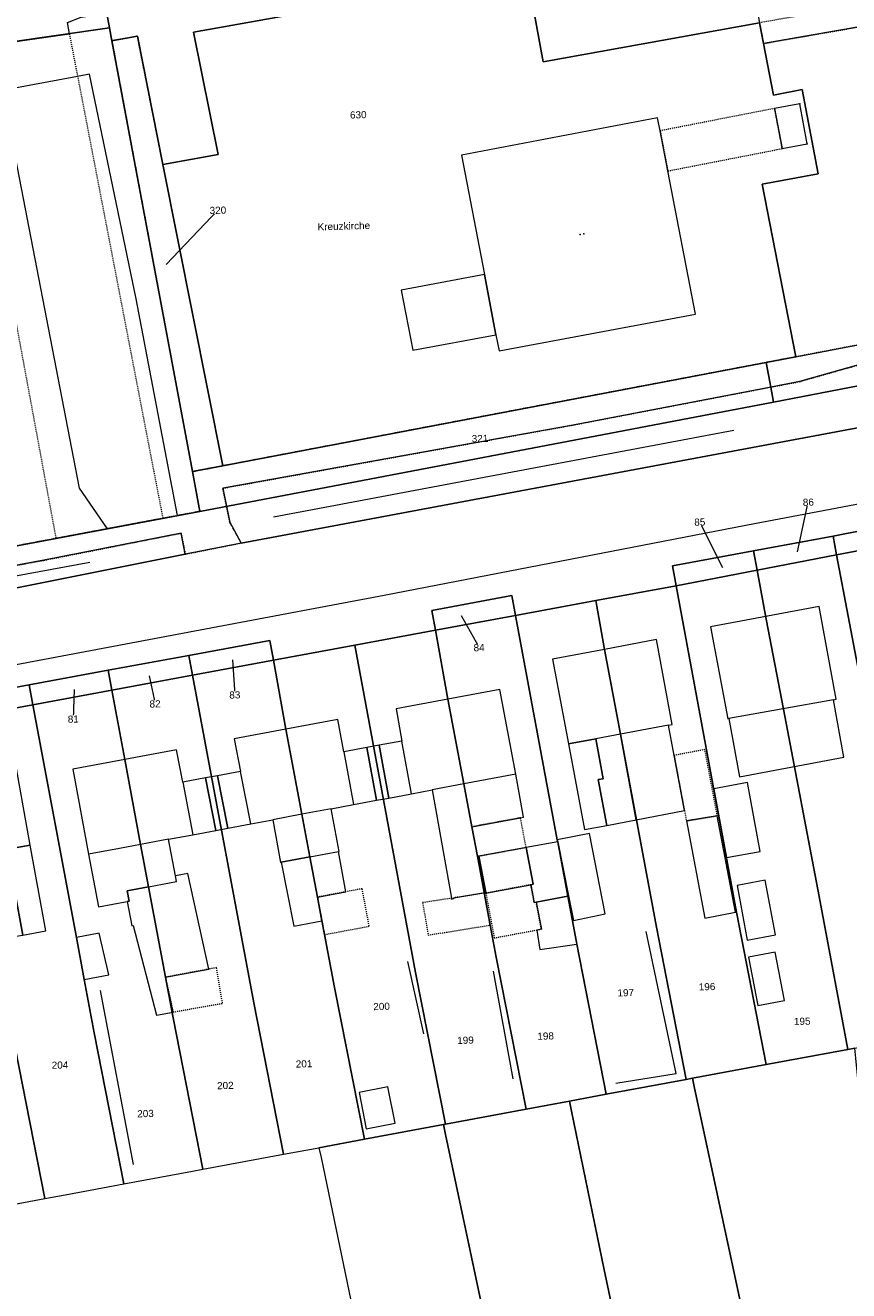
# Model space of a CAD drawing. Header units: millimetres. Extents: x -191 to 81095, y -508122 to 28741.
# Tile 111 of 251: x 5258 to 5339, y 9495 to 9619. Entities that reach past the tile are written whole.
import ezdxf

# ---------------------------------------------------------------- set-up
doc = ezdxf.new("R2010")
doc.units = ezdxf.units.MM
for name, pattern in [('VE22-087 DB - VST Hervest-Dorsten ALK VA2736$0$1', [0]), ('VE22-087 DB - VST Hervest-Dorsten ALK VA2736$0$2', [0.16, 0.06, -0.1]), ('VE22-087 DB - VST Hervest-Dorsten ALK VA2736$0$3', [0.26, 0.11, -0.15])]:
    doc.linetypes.add(name, pattern=pattern)
doc.layers.get('0').update_dxf_attribs({"color": 251})
for name, color, linetype, lineweight in [('VE22-087 DB - VST Hervest-Dorsten ALK VA2736$0$AX_Bauteil', 7, 'VE22-087 DB - VST Hervest-Dorsten ALK VA2736$0$1', 18), ('VE22-087 DB - VST Hervest-Dorsten ALK VA2736$0$AX_BesondererBauwerkspunkt_G2100', 7, 'VE22-087 DB - VST Hervest-Dorsten ALK VA2736$0$1', 18), ('VE22-087 DB - VST Hervest-Dorsten ALK VA2736$0$AX_BesondererBauwerkspunkt_G2300', 7, 'VE22-087 DB - VST Hervest-Dorsten ALK VA2736$0$1', 18), ('VE22-087 DB - VST Hervest-Dorsten ALK VA2736$0$AX_Flurstueck', 9, 'VE22-087 DB - VST Hervest-Dorsten ALK VA2736$0$1', 18), ('VE22-087 DB - VST Hervest-Dorsten ALK VA2736$0$AX_Gebaeude', 7, 'VE22-087 DB - VST Hervest-Dorsten ALK VA2736$0$1', 18), ('VE22-087 DB - VST Hervest-Dorsten ALK VA2736$0$AX_SonstigesBauwerkOderSonstigeEinrichtung', 7, 'VE22-087 DB - VST Hervest-Dorsten ALK VA2736$0$1', 18), ('VE22-087 DB - VST Hervest-Dorsten ALK VA2736$0$AX_SportFreizeitUndErholungsflaeche', 7, 'VE22-087 DB - VST Hervest-Dorsten ALK VA2736$0$1', 18), ('VE22-087 DB - VST Hervest-Dorsten ALK VA2736$0$AX_Strassenverkehr', 7, 'VE22-087 DB - VST Hervest-Dorsten ALK VA2736$0$1', 18), ('VE22-087 DB - VST Hervest-Dorsten ALK VA2736$0$AX_Strassenverkehrsanlage', 7, 'VE22-087 DB - VST Hervest-Dorsten ALK VA2736$0$1', 18), ('VE22-087 DB - VST Hervest-Dorsten ALK VA2736$0$AX_Turm', 7, 'VE22-087 DB - VST Hervest-Dorsten ALK VA2736$0$1', 18), ('VE22-087 DB - VST Hervest-Dorsten ALK VA2736$0$AX_Vegetationsmerkmal', 7, 'VE22-087 DB - VST Hervest-Dorsten ALK VA2736$0$1', 18), ('VE22-087 DB - VST Hervest-Dorsten ALK VA2736$0$AX_Weg', 7, 'VE22-087 DB - VST Hervest-Dorsten ALK VA2736$0$1', 18), ('VE22-087 DB - VST Hervest-Dorsten ALK VA2736$0$AX_Wohnbauflaeche', 7, 'VE22-087 DB - VST Hervest-Dorsten ALK VA2736$0$1', 18)]:
    doc.layers.add(name, color=color, linetype=linetype, lineweight=lineweight)
doc.layers.add('XREF ALK Kataster', color=251, linetype='Continuous')
doc.styles.add('VE22-087 DB - VST Hervest-Dorsten ALK VA2736$0$0', font='arial.ttf')

# ---------------------------------------------------------------- blocks, each defined once
blk = doc.blocks.new('VE22-087 DB - VST Hervest-Dorsten ALK VA2736$0$99')
at = {"color": 0}
blk.add_point((0, 0), dxfattribs=at)
blk = doc.blocks.new('VE22-087 DB - VST Hervest-Dorsten ALK VA2736')
at = {"layer": 'VE22-087 DB - VST Hervest-Dorsten ALK VA2736$0$AX_Bauteil', "color": 7, "linetype": 'VE22-087 DB - VST Hervest-Dorsten ALK VA2736$0$1', "lineweight": 13, "ltscale": 0.5}
for points in [[(5328.35, 9545.34, 0), (5338.6, 9547.27, 0), (5337.58, 9552.89, 0), (5327.31, 9551.07, 0)], [(5321.36, 9550.4, 0), (5316.63, 9549.51, 0), (5318.17, 9541.1, 0), (5322.93, 9542.02, 0), (5321.92, 9547.44, 0)], [(5295.15, 9548.84, 0), (5292.9, 9548.43, 0), (5293.85, 9543.25, 0), (5296.09, 9543.67, 0)], [(5316.63, 9549.51, 0), (5314.22, 9549.06, 0), (5314.94, 9545.15, 0), (5314.46, 9545.06, 0), (5315.29, 9540.56, 0), (5318.17, 9541.1, 0)], [(5291.69, 9548.2, 0), (5289.44, 9547.79, 0), (5290.4, 9542.6, 0), (5292.65, 9543.03, 0)], [(5275.84, 9545.22, 0), (5273.61, 9544.81, 0), (5274.58, 9539.64, 0), (5276.85, 9540.07, 0)], [(5279.27, 9545.86, 0), (5277.02, 9545.44, 0), (5278.03, 9540.29, 0), (5280.29, 9540.71, 0)], [(5306.34, 9545.59, 0), (5301.24, 9544.64, 0), (5302.02, 9540.43, 0), (5306.81, 9541.31, 0), (5307.12, 9541.36, 0)], [(5298.14, 9544.06, 0), (5300.03, 9533.4, 0), (5300.04, 9533.32, 0), (5300.27, 9533.36, 0), (5300.26, 9533.44, 0), (5303.39, 9533.95, 0), (5302.71, 9537.55, 0), (5302.57, 9537.52, 0), (5302.02, 9540.43, 0), (5301.24, 9544.64, 0)], [(5285.32, 9541.65, 0), (5282.45, 9541.12, 0), (5283.22, 9536.93, 0), (5283.28, 9536.94, 0), (5286.11, 9537.47, 0)], [(5288.19, 9542.19, 0), (5285.32, 9541.65, 0), (5286.11, 9537.47, 0), (5288.9, 9537.99, 0), (5288.97, 9538.01, 0)], [(5272.21, 9539.2, 0), (5269.46, 9538.68, 0), (5270.24, 9534.52, 0), (5272.99, 9535.04, 0), (5272.88, 9535.6, 0)], [(5269.46, 9538.68, 0), (5267.39, 9538.29, 0), (5264.35, 9537.72, 0), (5265.32, 9532.55, 0), (5268.13, 9533.08, 0), (5268.33, 9533.12, 0), (5268.14, 9534.12, 0), (5270.24, 9534.52, 0)]]:
    blk.add_polyline3d(points, close=True, dxfattribs=at)
at = {"layer": 'VE22-087 DB - VST Hervest-Dorsten ALK VA2736$0$AX_Flurstueck', "linetype": 'VE22-087 DB - VST Hervest-Dorsten ALK VA2736$0$1', "lineweight": 13, "ltscale": 0.5}
for points in [[(5229.49, 9748.14, 0), (5226.55, 9744.09, 0), (5223.82, 9742.25, 0), (5148.92, 9730.91, 0), (5149.61, 9726.15, 0), (5156.48, 9678.62, 0), (5160.03, 9654.02, 0), (5160.37, 9651.69, 0), (5166.79, 9607.26, 0), (5167.16, 9604.7, 0), (5204.8, 9610.09, 0), (5266.41, 9618.93, 0), (5262.57, 9639.64, 0), (5259.42, 9656.67, 0), (5258.48, 9669.39, 0), (5273.35, 9687.74, 0), (5271.23, 9700.77, 0), (5268.56, 9717.37, 0), (5261.24, 9716.2, 0), (5257.84, 9737.47, 0), (5271.17, 9752.43, 0)], [(5262.57, 9639.64, 0), (5266.41, 9618.93, 0), (5266.64, 9617.67, 0), (5269.14, 9618.12, 0), (5271.65, 9605.52, 0), (5277.07, 9606.49, 0), (5274.66, 9618.51, 0), (5307.42, 9624.38, 0), (5309.03, 9615.58, 0), (5330.32, 9619.44, 0)], [(5341.02, 9583.94, 0), (5331.69, 9582.16, 0), (5275.28, 9571.42, 0), (5179.12, 9553.35, 0)], [(5250.71, 9552.93, 0), (5258.49, 9554.37, 0), (5266.26, 9555.8, 0), (5274.2, 9557.27, 0), (5282.16, 9558.74, 0), (5282.52, 9556.79, 0), (5290.52, 9558.27, 0), (5298.44, 9559.73, 0), (5298.08, 9561.68, 0), (5305.97, 9563.14, 0), (5306.33, 9561.19, 0), (5314.21, 9562.65, 0), (5322.12, 9564.11, 0), (5321.76, 9566.06, 0), (5329.72, 9567.53, 0), (5337.54, 9568.97, 0), (5352.63, 9571.95, 0)], [(5271.98, 9595.69, 0), (5277.06, 9601.01, 0)], [(5334.03, 9567.44, 0), (5335.11, 9572.32, 0)], [(5326.72, 9565.87, 0), (5324.44, 9570.37, 0)], [(5300.96, 9561.19, 0), (5302.74, 9558.03, 0)], [(5278.5, 9556.82, 0), (5278.72, 9553.38, 0)], [(5270.3, 9555.27, 0), (5270.88, 9552.5, 0)], [(5262.93, 9553.93, 0), (5262.84, 9551.01, 0)]]:
    blk.add_polyline3d(points, dxfattribs=at)
for points in [[(5436.14, 9602.04, 0), (5435.96, 9602.93, 0), (5434.59, 9609.77, 0), (5382.53, 9655.13, 0), (5365.38, 9670.07, 0), (5339.6, 9640.71, 0), (5328.64, 9628.23, 0), (5328.93, 9626.69, 0), (5330.32, 9619.44, 0), (5330.71, 9617.39, 0), (5331.67, 9612.33, 0), (5334.5, 9612.89, 0), (5336.09, 9604.6, 0), (5330.58, 9603.56, 0), (5333.89, 9586.61, 0), (5330.95, 9586.05, 0), (5331.41, 9583.63, 0), (5331.69, 9582.16, 0), (5341.02, 9583.94, 0), (5367.94, 9589.06, 0), (5374.08, 9590.23, 0), (5379.16, 9591.2, 0)], [(5307.42, 9624.38, 0), (5274.66, 9618.51, 0), (5277.07, 9606.49, 0), (5271.65, 9605.52, 0), (5277.55, 9575.9, 0), (5330.95, 9586.05, 0), (5333.89, 9586.61, 0), (5330.58, 9603.56, 0), (5336.09, 9604.6, 0), (5334.5, 9612.89, 0), (5331.67, 9612.33, 0), (5330.71, 9617.39, 0), (5330.32, 9619.44, 0), (5309.03, 9615.58, 0)], [(5266.64, 9617.67, 0), (5266.41, 9618.93, 0), (5204.8, 9610.09, 0), (5167.16, 9604.7, 0), (5168.59, 9594.83, 0), (5173.84, 9558.53, 0), (5174.09, 9556.77, 0), (5179.12, 9553.35, 0), (5275.28, 9571.42, 0), (5274.55, 9575.33, 0)], [(5269.14, 9618.12, 0), (5266.64, 9617.67, 0), (5274.55, 9575.33, 0), (5277.55, 9575.9, 0), (5271.65, 9605.52, 0)], [(5330.95, 9586.05, 0), (5277.55, 9575.9, 0), (5274.55, 9575.33, 0), (5275.28, 9571.42, 0), (5331.69, 9582.16, 0), (5331.41, 9583.63, 0)], [(5352.63, 9571.95, 0), (5337.54, 9568.97, 0), (5337.89, 9567.15, 0), (5353, 9570, 0)], [(5353.41, 9567.84, 0), (5353, 9570, 0), (5337.89, 9567.15, 0), (5344.05, 9534.79, 0), (5359.16, 9537.28, 0), (5355.62, 9556.06, 0)], [(5337.54, 9568.97, 0), (5329.72, 9567.53, 0), (5330.07, 9565.64, 0), (5337.89, 9567.15, 0)], [(5329.72, 9567.53, 0), (5321.76, 9566.06, 0), (5322.12, 9564.11, 0), (5330.07, 9565.64, 0)], [(5344.05, 9534.79, 0), (5337.89, 9567.15, 0), (5330.07, 9565.64, 0), (5330.98, 9560.83, 0), (5332.66, 9551.97, 0), (5336.16, 9533.56, 0), (5339, 9518.55, 0), (5339.69, 9518.68, 0), (5346.87, 9520.01, 0)], [(5339, 9518.55, 0), (5336.16, 9533.56, 0), (5332.66, 9551.97, 0), (5330.98, 9560.83, 0), (5330.07, 9565.64, 0), (5322.12, 9564.11, 0), (5328.06, 9532.04, 0), (5330.96, 9517.06, 0)], [(5330.96, 9517.06, 0), (5328.06, 9532.04, 0), (5322.12, 9564.11, 0), (5314.21, 9562.65, 0), (5315.07, 9557.86, 0), (5316.63, 9549.51, 0), (5320.18, 9530.56, 0), (5323.09, 9515.6, 0), (5323.71, 9515.71, 0)], [(5306.33, 9561.19, 0), (5305.97, 9563.14, 0), (5298.08, 9561.68, 0), (5298.44, 9559.73, 0)], [(5320.18, 9530.56, 0), (5316.63, 9549.51, 0), (5315.07, 9557.86, 0), (5314.21, 9562.65, 0), (5306.33, 9561.19, 0), (5310.43, 9539.14, 0), (5310.47, 9538.96, 0), (5311.46, 9533.61, 0), (5312.3, 9529.08, 0), (5312.34, 9528.9, 0), (5315.24, 9514.14, 0), (5323.09, 9515.6, 0)], [(5307.38, 9512.68, 0), (5311.62, 9513.47, 0), (5315.24, 9514.14, 0), (5312.34, 9528.9, 0), (5312.3, 9529.08, 0), (5311.46, 9533.61, 0), (5310.47, 9538.96, 0), (5310.43, 9539.14, 0), (5306.33, 9561.19, 0), (5298.44, 9559.73, 0), (5299.68, 9552.97, 0), (5301.24, 9544.64, 0), (5302.02, 9540.43, 0), (5302.57, 9537.52, 0), (5303.83, 9530.76, 0), (5304.42, 9527.6, 0)], [(5282.52, 9556.79, 0), (5282.16, 9558.74, 0), (5274.2, 9557.27, 0), (5274.56, 9555.32, 0)], [(5299.68, 9552.97, 0), (5298.44, 9559.73, 0), (5290.52, 9558.27, 0), (5296.48, 9526.11, 0), (5299.43, 9511.2, 0), (5307.38, 9512.68, 0), (5304.42, 9527.6, 0), (5303.83, 9530.76, 0), (5302.57, 9537.52, 0), (5302.02, 9540.43, 0), (5301.24, 9544.64, 0)], [(5296.48, 9526.11, 0), (5290.52, 9558.27, 0), (5282.52, 9556.79, 0), (5283.75, 9550, 0), (5285.32, 9541.65, 0), (5286.11, 9537.47, 0), (5286.85, 9533.51, 0), (5287.29, 9531.18, 0), (5287.54, 9529.83, 0), (5288.52, 9524.62, 0), (5291.46, 9509.72, 0), (5299.23, 9511.17, 0), (5299.43, 9511.2, 0)], [(5274.2, 9557.27, 0), (5266.26, 9555.8, 0), (5266.63, 9553.85, 0), (5274.56, 9555.32, 0)], [(5288.52, 9524.62, 0), (5287.54, 9529.83, 0), (5287.29, 9531.18, 0), (5286.85, 9533.51, 0), (5286.11, 9537.47, 0), (5285.32, 9541.65, 0), (5283.75, 9550, 0), (5282.52, 9556.79, 0), (5274.56, 9555.32, 0), (5280.58, 9523.13, 0), (5283.51, 9508.25, 0), (5286.99, 9508.89, 0), (5291.46, 9509.72, 0)], [(5266.63, 9553.85, 0), (5266.26, 9555.8, 0), (5258.49, 9554.37, 0), (5258.86, 9552.41, 0)], [(5271.9, 9525.64, 0), (5272.65, 9521.64, 0), (5275.56, 9506.77, 0), (5283.51, 9508.25, 0), (5280.58, 9523.13, 0), (5274.56, 9555.32, 0), (5266.63, 9553.85, 0), (5267.9, 9547.05, 0), (5269.46, 9538.68, 0), (5270.24, 9534.52, 0)], [(5258.49, 9554.37, 0), (5250.71, 9552.93, 0), (5251.07, 9550.97, 0), (5258.86, 9552.41, 0)], [(5270.24, 9534.52, 0), (5269.46, 9538.68, 0), (5267.9, 9547.05, 0), (5266.63, 9553.85, 0), (5258.86, 9552.41, 0), (5263.14, 9529.54, 0), (5263.91, 9525.42, 0), (5264.89, 9520.19, 0), (5267.8, 9505.33, 0), (5274.55, 9506.58, 0), (5275.56, 9506.77, 0), (5272.65, 9521.64, 0), (5271.9, 9525.64, 0)], [(5263.91, 9525.42, 0), (5263.14, 9529.54, 0), (5258.86, 9552.41, 0), (5251.07, 9550.97, 0), (5251.97, 9546.11, 0), (5253.55, 9537.7, 0), (5255.14, 9529.27, 0), (5255.64, 9526.6, 0), (5257.12, 9518.73, 0), (5260.05, 9503.89, 0), (5262.41, 9504.33, 0), (5267.8, 9505.33, 0), (5264.89, 9520.19, 0)], [(5257.12, 9518.73, 0), (5255.64, 9526.6, 0), (5255.14, 9529.27, 0), (5253.55, 9537.7, 0), (5251.97, 9546.11, 0), (5251.07, 9550.97, 0), (5243.27, 9549.52, 0), (5247.42, 9527.42, 0), (5249.33, 9517.27, 0), (5252.29, 9502.44, 0), (5260.05, 9503.89, 0)], [(5339.79, 9517.69, 0), (5339.69, 9518.68, 0), (5339, 9518.55, 0), (5330.96, 9517.06, 0), (5323.71, 9515.71, 0), (5323.92, 9514.74, 0), (5329.87, 9486.96, 0), (5331.41, 9479.63, 0), (5332.55, 9474.54, 0), (5336.88, 9475.22, 0), (5344.75, 9476.22, 0), (5342.31, 9493.4, 0), (5341.89, 9496.4, 0)], [(5329.87, 9486.96, 0), (5323.92, 9514.74, 0), (5323.71, 9515.71, 0), (5323.09, 9515.6, 0), (5315.24, 9514.14, 0), (5311.62, 9513.47, 0), (5311.82, 9512.49, 0), (5315.04, 9496.9, 0), (5315.71, 9493.63, 0), (5316.34, 9490.67, 0), (5320.27, 9472.27, 0), (5327.82, 9473.79, 0), (5332.55, 9474.54, 0), (5331.41, 9479.63, 0)], [(5320.27, 9472.27, 0), (5316.34, 9490.67, 0), (5315.71, 9493.63, 0), (5315.04, 9496.9, 0), (5311.82, 9512.49, 0), (5311.62, 9513.47, 0), (5307.38, 9512.68, 0), (5299.43, 9511.2, 0), (5299.23, 9511.17, 0), (5299.44, 9510.19, 0), (5304.42, 9486.69, 0), (5305.47, 9481.74, 0), (5307.04, 9474.43, 0), (5308.05, 9469.8, 0)], [(5286.99, 9508.89, 0), (5287.2, 9507.92, 0), (5290.49, 9492.15, 0), (5291.28, 9488.4, 0), (5291.91, 9485.46, 0), (5293.21, 9479.34, 0), (5295.78, 9467.32, 0), (5308.05, 9469.8, 0), (5307.04, 9474.43, 0), (5305.47, 9481.74, 0), (5304.42, 9486.69, 0), (5299.44, 9510.19, 0), (5299.23, 9511.17, 0), (5291.46, 9509.72, 0)]]:
    blk.add_polyline3d(points, close=True, dxfattribs=at)
at = {"layer": 'VE22-087 DB - VST Hervest-Dorsten ALK VA2736$0$AX_Gebaeude', "color": 7, "linetype": 'VE22-087 DB - VST Hervest-Dorsten ALK VA2736$0$1', "lineweight": 13, "ltscale": 0.5}
for points in [[(5320.54, 9608.82, 0), (5320.29, 9610.1, 0), (5301.01, 9606.43, 0), (5303.27, 9594.68, 0), (5304.4, 9588.77, 0), (5304.71, 9587.18, 0), (5324.01, 9590.81, 0), (5321.3, 9604.87, 0)], [(5303.27, 9594.68, 0), (5295.09, 9593.15, 0), (5296.22, 9587.27, 0), (5304.4, 9588.77, 0)], [(5336.17, 9562.06, 0), (5325.48, 9560.06, 0), (5327.18, 9551.04, 0), (5327.31, 9551.07, 0), (5328.35, 9545.34, 0), (5338.6, 9547.27, 0), (5337.58, 9552.89, 0), (5337.86, 9552.96, 0)], [(5321.71, 9550.46, 0), (5320.19, 9558.82, 0), (5315.07, 9557.86, 0), (5316.63, 9549.51, 0), (5318.17, 9541.1, 0), (5322.93, 9542.02, 0), (5321.92, 9547.44, 0), (5321.36, 9550.4, 0)], [(5318.17, 9541.1, 0), (5316.63, 9549.51, 0), (5315.07, 9557.86, 0), (5309.96, 9556.91, 0), (5311.52, 9548.56, 0), (5314.22, 9549.06, 0), (5314.94, 9545.15, 0), (5314.46, 9545.06, 0), (5315.29, 9540.56, 0)], [(5306.34, 9545.59, 0), (5304.79, 9553.93, 0), (5299.68, 9552.97, 0), (5301.24, 9544.64, 0), (5302.02, 9540.43, 0), (5306.81, 9541.31, 0), (5307.12, 9541.36, 0)], [(5294.57, 9552.02, 0), (5295.15, 9548.84, 0), (5292.9, 9548.43, 0), (5293.85, 9543.25, 0), (5296.09, 9543.67, 0), (5298.14, 9544.06, 0), (5300.03, 9533.4, 0), (5300.04, 9533.32, 0), (5300.27, 9533.36, 0), (5300.26, 9533.44, 0), (5303.39, 9533.95, 0), (5302.71, 9537.55, 0), (5302.57, 9537.52, 0), (5302.02, 9540.43, 0), (5301.24, 9544.64, 0), (5299.68, 9552.97, 0)], [(5291.69, 9548.2, 0), (5289.44, 9547.79, 0), (5288.86, 9550.96, 0), (5283.75, 9550, 0), (5285.32, 9541.65, 0), (5286.11, 9537.47, 0), (5286.85, 9533.51, 0), (5289.65, 9534.04, 0), (5288.9, 9537.99, 0), (5288.97, 9538.01, 0), (5288.19, 9542.19, 0), (5290.4, 9542.6, 0), (5292.65, 9543.03, 0)], [(5286.11, 9537.47, 0), (5285.32, 9541.65, 0), (5283.75, 9550, 0), (5278.64, 9549.05, 0), (5279.27, 9545.86, 0), (5277.02, 9545.44, 0), (5278.03, 9540.29, 0), (5280.29, 9540.71, 0), (5282.45, 9541.12, 0), (5283.22, 9536.93, 0), (5283.28, 9536.94, 0)], [(5314.22, 9549.06, 0), (5311.52, 9548.56, 0), (5313.1, 9540.15, 0), (5315.29, 9540.56, 0), (5314.46, 9545.06, 0), (5314.94, 9545.15, 0)], [(5269.46, 9538.68, 0), (5270.24, 9534.52, 0), (5271.9, 9525.64, 0), (5276.17, 9526.44, 0), (5274.09, 9535.82, 0), (5272.88, 9535.6, 0), (5272.21, 9539.2, 0), (5274.58, 9539.64, 0), (5276.85, 9540.07, 0), (5275.84, 9545.22, 0), (5273.61, 9544.81, 0), (5273, 9548, 0), (5267.9, 9547.05, 0)], [(5292.9, 9548.43, 0), (5291.69, 9548.2, 0), (5292.65, 9543.03, 0), (5293.85, 9543.25, 0)], [(5258.61, 9538.62, 0), (5257.08, 9547.06, 0), (5251.97, 9546.11, 0), (5253.55, 9537.7, 0), (5255.14, 9529.27, 0), (5257.82, 9529.77, 0), (5257.88, 9529.78, 0), (5257.07, 9534.23, 0), (5256.56, 9534.14, 0), (5255.84, 9538.12, 0)], [(5264.35, 9537.72, 0), (5265.32, 9532.55, 0), (5268.13, 9533.08, 0), (5268.33, 9533.12, 0), (5268.14, 9534.12, 0), (5270.24, 9534.52, 0), (5269.46, 9538.68, 0), (5267.9, 9547.05, 0), (5262.79, 9546.09, 0)], [(5277.02, 9545.44, 0), (5275.84, 9545.22, 0), (5276.85, 9540.07, 0), (5278.03, 9540.29, 0)], [(5330.36, 9538.01, 0), (5329.12, 9544.78, 0), (5325.82, 9544.16, 0), (5327.07, 9537.39, 0)], [(5326.16, 9541.51, 0), (5323.12, 9541, 0), (5324.92, 9531.45, 0), (5327.94, 9532.02, 0)], [(5311.54, 9533.63, 0), (5310.47, 9538.96, 0), (5307.36, 9538.4, 0), (5308.04, 9534.77, 0), (5307.82, 9534.73, 0), (5308.15, 9532.97, 0), (5308.36, 9533.01, 0), (5311.46, 9533.61, 0)], [(5315.12, 9531.87, 0), (5313.61, 9539.75, 0), (5310.43, 9539.14, 0), (5310.47, 9538.96, 0), (5311.54, 9533.63, 0), (5312.02, 9531.21, 0)], [(5258.61, 9538.62, 0), (5255.84, 9538.12, 0), (5256.56, 9534.14, 0), (5257.07, 9534.23, 0), (5257.88, 9529.78, 0), (5260.14, 9530.21, 0)], [(5303.39, 9533.95, 0), (5303.4, 9533.9, 0), (5307.82, 9534.73, 0), (5308.04, 9534.77, 0), (5307.36, 9538.4, 0), (5302.71, 9537.55, 0)], [(5286.85, 9533.51, 0), (5286.11, 9537.47, 0), (5283.28, 9536.94, 0), (5284.53, 9530.66, 0), (5287.29, 9531.18, 0)], [(5330.88, 9535.19, 0), (5328.12, 9534.65, 0), (5329.1, 9529.29, 0), (5331.87, 9529.8, 0)], [(5271.9, 9525.64, 0), (5270.24, 9534.52, 0), (5268.14, 9534.12, 0), (5268.33, 9533.12, 0), (5268.13, 9533.08, 0), (5268.58, 9530.68, 0), (5268.74, 9530.71, 0), (5271.02, 9521.92, 0), (5272.65, 9522.22, 0)], [(5311.46, 9533.61, 0), (5308.36, 9533.01, 0), (5308.86, 9530.37, 0), (5308.42, 9530.28, 0), (5308.71, 9528.35, 0), (5312.34, 9528.9, 0), (5312.3, 9529.08, 0)], [(5266.32, 9525.87, 0), (5265.38, 9529.96, 0), (5263.14, 9529.54, 0), (5263.91, 9525.42, 0)], [(5331.85, 9528.1, 0), (5329.24, 9527.6, 0), (5330.16, 9522.85, 0), (5332.76, 9523.35, 0)], [(5293.78, 9514.86, 0), (5290.94, 9514.3, 0), (5291.64, 9510.75, 0), (5294.48, 9511.31, 0)]]:
    blk.add_polyline3d(points, close=True, dxfattribs=at)
at = {"layer": 'VE22-087 DB - VST Hervest-Dorsten ALK VA2736$0$AX_SonstigesBauwerkOderSonstigeEinrichtung', "color": 7, "linetype": 'VE22-087 DB - VST Hervest-Dorsten ALK VA2736$0$3', "lineweight": 13, "ltscale": 0.5}
for points in [[(5167.16, 9604.7, 0), (5204.8, 9610.09, 0), (5262.45, 9618.36, 0), (5271.64, 9570.74, 0), (5261.13, 9568.76, 0)], [(5257.13, 9590.37, 0), (5261.13, 9568.76, 0), (5186.88, 9554.81, 0), (5175.61, 9565.16, 0), (5174.62, 9599.05, 0), (5174.55, 9601.64, 0)]]:
    blk.add_polyline3d(points, dxfattribs=at)
for points in [[(5331.79, 9611.01, 0), (5320.54, 9608.82, 0), (5321.3, 9604.87, 0), (5332.54, 9607.07, 0)], [(5324.94, 9548.01, 0), (5321.92, 9547.44, 0), (5322.93, 9542.02, 0), (5323.12, 9541, 0), (5326.16, 9541.51, 0)], [(5306.81, 9541.31, 0), (5302.02, 9540.43, 0), (5302.57, 9537.52, 0), (5307.36, 9538.4, 0)], [(5291.24, 9534.34, 0), (5289.65, 9534.04, 0), (5286.85, 9533.51, 0), (5287.29, 9531.18, 0), (5287.54, 9529.83, 0), (5291.93, 9530.65, 0)], [(5303.24, 9533.92, 0), (5300.26, 9533.44, 0), (5300.27, 9533.36, 0), (5300.04, 9533.32, 0), (5300.03, 9533.4, 0), (5297.18, 9532.97, 0), (5297.74, 9529.78, 0), (5303.83, 9530.76, 0)], [(5308.15, 9532.97, 0), (5307.82, 9534.73, 0), (5303.4, 9533.9, 0), (5304.23, 9529.5, 0), (5308.42, 9530.28, 0), (5308.86, 9530.37, 0), (5308.36, 9533.01, 0)], [(5276.92, 9526.58, 0), (5276.17, 9526.44, 0), (5271.9, 9525.64, 0), (5272.65, 9522.22, 0), (5277.51, 9523.08, 0)]]:
    blk.add_polyline3d(points, close=True, dxfattribs=at)
at = {"layer": 'VE22-087 DB - VST Hervest-Dorsten ALK VA2736$0$AX_SportFreizeitUndErholungsflaeche', "color": 253, "linetype": 'VE22-087 DB - VST Hervest-Dorsten ALK VA2736$0$1', "lineweight": 13, "ltscale": 0.5, "true_color": 0x999999}
blk.add_polyline3d([(5374.04, 9626.05, 0), (5373.02, 9625.69, 0), (5372.43, 9624.69, 0), (5330.71, 9617.39, 0), (5331.67, 9612.33, 0), (5334.5, 9612.89, 0), (5336.09, 9604.6, 0), (5330.58, 9603.56, 0), (5333.89, 9586.61, 0), (5372.67, 9594.03, 0), (5374.88, 9623.01, 0), (5375.28, 9623.87, 0), (5375.48, 9625.24, 0), (5375.08, 9625.91, 0)], close=True, dxfattribs=at)
at = {"layer": 'VE22-087 DB - VST Hervest-Dorsten ALK VA2736$0$AX_Turm', "color": 7, "linetype": 'VE22-087 DB - VST Hervest-Dorsten ALK VA2736$0$1', "lineweight": 13, "ltscale": 0.5}
blk.add_polyline3d([(5334.26, 9611.46, 0), (5331.79, 9611.01, 0), (5332.54, 9607.07, 0), (5335, 9607.54, 0)], close=True, dxfattribs=at)
at = {"layer": 'VE22-087 DB - VST Hervest-Dorsten ALK VA2736$0$AX_Vegetationsmerkmal', "color": 7, "linetype": 'VE22-087 DB - VST Hervest-Dorsten ALK VA2736$0$1', "lineweight": 13, "ltscale": 0.5}
for points in [[(5195.34, 9658.26, 0), (5191.77, 9657.66, 0), (5198.73, 9609.22, 0), (5204.8, 9610.09, 0), (5262.45, 9618.36, 0), (5262.28, 9619.45, 0), (5263.61, 9619.98, 0), (5266.15, 9620.36, 0), (5262.57, 9639.64, 0), (5260.7, 9649.74, 0), (5247.41, 9647.86, 0), (5248.57, 9640.85, 0), (5250.42, 9628.15, 0), (5262.04, 9629.85, 0), (5262.91, 9623.86, 0), (5203.32, 9615.15, 0), (5199.96, 9638.14, 0), (5197.47, 9640, 0), (5195.46, 9653.09, 0), (5196.13, 9653.2, 0)], [(5263.26, 9614.15, 0), (5257.1, 9613.02, 0), (5256.02, 9611.99, 0), (5263.41, 9573.69, 0), (5266.18, 9569.71, 0), (5271.64, 9570.74, 0), (5273.09, 9571.01, 0), (5269.02, 9592.32, 0), (5264.44, 9614.37, 0)]]:
    blk.add_polyline3d(points, close=True, dxfattribs=at)
for points in [[(5203.24, 9555.15, 0), (5264.45, 9566.42, 0)], [(5297.32, 9520.07, 0), (5295.73, 9527.19, 0)], [(5306.08, 9515.64, 0), (5304.15, 9526.25, 0)]]:
    blk.add_polyline3d(points, dxfattribs=at)
at = {"layer": 'VE22-087 DB - VST Hervest-Dorsten ALK VA2736$0$AX_Weg', "color": 7, "linetype": 'VE22-087 DB - VST Hervest-Dorsten ALK VA2736$0$2', "lineweight": 13, "ltscale": 0.5}
blk.add_polyline3d([(5365.38, 9670.07, 0), (5339.6, 9640.71, 0), (5328.64, 9628.23, 0), (5328.93, 9626.69, 0), (5335.16, 9628, 0), (5352.98, 9648.05, 0), (5369.87, 9633.79, 0), (5365.25, 9628.62, 0), (5349.64, 9626.04, 0), (5350.1, 9622.85, 0), (5330.32, 9619.44, 0), (5330.71, 9617.39, 0), (5372.43, 9624.69, 0), (5373.02, 9625.69, 0), (5374.04, 9626.05, 0), (5375.08, 9625.91, 0), (5375.48, 9625.24, 0), (5376.48, 9631.52, 0), (5360.07, 9645.63, 0), (5354.53, 9650.02, 0), (5368.33, 9665.55, 0), (5382.14, 9653.61, 0), (5382.53, 9655.13, 0)], close=True, dxfattribs=at)
at = {"layer": 'VE22-087 DB - VST Hervest-Dorsten ALK VA2736$0$AX_BesondererBauwerkspunkt_G2100', "color": 7, "xscale": 0.5, "yscale": 0.5, "zscale": 0.5}
for p, rotation in [((5331.79, 9611.01), 1.589390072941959), ((5334.26, 9611.46), 1.589390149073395), ((5335, 9607.54), 1.58938936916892), ((5332.54, 9607.07), 1.589389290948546)]:
    blk.add_blockref('VE22-087 DB - VST Hervest-Dorsten ALK VA2736$0$99', p, dxfattribs=dict(at, rotation=rotation))
at = {"layer": 'VE22-087 DB - VST Hervest-Dorsten ALK VA2736$0$AX_BesondererBauwerkspunkt_G2300', "color": 7, "xscale": 0.5, "yscale": 0.5, "zscale": 0.5}
for p, rotation in [((5320.54, 9608.82), 1.589389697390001), ((5321.3, 9604.87), 1.589388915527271)]:
    blk.add_blockref('VE22-087 DB - VST Hervest-Dorsten ALK VA2736$0$99', p, dxfattribs=dict(at, rotation=rotation))
at = {"layer": 'VE22-087 DB - VST Hervest-Dorsten ALK VA2736$0$AX_Gebaeude', "color": 7, "xscale": 0.5, "yscale": 0.5, "zscale": 0.5}
for p, rotation in [((5312.66, 9598.62), 1.589387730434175), ((5313.05, 9598.69), 1.58938774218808)]:
    blk.add_blockref('VE22-087 DB - VST Hervest-Dorsten ALK VA2736$0$99', p, dxfattribs=dict(at, rotation=rotation))
at = {"layer": 'VE22-087 DB - VST Hervest-Dorsten ALK VA2736$0$AX_Flurstueck', "char_height": 0.7, "attachment_point": 2, "rotation": 1.5894, "style": 'VE22-087 DB - VST Hervest-Dorsten ALK VA2736$0$0', "bg_fill": 3, "box_fill_scale": 1, "bg_fill_color": 256, "bg_fill_transparency": 0}
for s, insert in [('630', (5290.85, 9610.74)), ('320', (5277.05, 9601.36)), ('321', (5302.82, 9578.93)), ('86', (5335.1, 9572.67)), ('85', (5324.43, 9570.72)), ('84', (5302.73, 9558.38)), ('83', (5278.71, 9553.73)), ('82', (5270.87, 9552.85)), ('81', (5262.83, 9551.36)), ('197', (5317.15, 9524.47)), ('196', (5325.14, 9525.06)), ('200', (5293.14, 9523.12)), ('195', (5334.5, 9521.66)), ('198', (5309.27, 9520.21)), ('199', (5301.39, 9519.8)), ('204', (5261.52, 9517.36)), ('201', (5285.52, 9517.48)), ('202', (5277.78, 9515.35)), ('203', (5269.93, 9512.59))]:
    blk.add_mtext(s, dxfattribs=dict(at, insert=insert))
at = {"layer": 'VE22-087 DB - VST Hervest-Dorsten ALK VA2736$0$AX_Gebaeude', "color": 7, "insert": (5289.43, 9599.8), "char_height": 0.7, "attachment_point": 2, "rotation": 1.5894, "style": 'VE22-087 DB - VST Hervest-Dorsten ALK VA2736$0$0', "bg_fill": 3, "box_fill_scale": 1, "bg_fill_color": 256, "bg_fill_transparency": 0}
blk.add_mtext('Kreuzkirche', dxfattribs=at)
at = {"layer": 'VE22-087 DB - VST Hervest-Dorsten ALK VA2736$0$AX_Strassenverkehr', "color": 253, "linetype": 'VE22-087 DB - VST Hervest-Dorsten ALK VA2736$0$1', "lineweight": 13, "ltscale": 0.5, "true_color": 0x999999}
for points in [[(5341.89, 9579.99, 0), (5279.35, 9568.31, 0), (5273.85, 9567.21, 0), (5256.97, 9563.84, 0)], [(5251.07, 9550.97, 0), (5258.86, 9552.41, 0), (5266.63, 9553.85, 0), (5274.56, 9555.32, 0), (5282.52, 9556.79, 0), (5290.52, 9558.27, 0), (5298.44, 9559.73, 0), (5306.33, 9561.19, 0), (5314.21, 9562.65, 0), (5322.12, 9564.11, 0), (5330.07, 9565.64, 0), (5337.89, 9567.15, 0), (5353, 9570, 0)]]:
    blk.add_polyline3d(points, dxfattribs=at)
for points in [[(5340.74, 9586, 0), (5334.24, 9584.17, 0), (5331.41, 9583.63, 0), (5311.96, 9579.9, 0), (5277.53, 9573.69, 0), (5277.9, 9571.92, 0), (5278.23, 9570.35, 0), (5279.35, 9568.31, 0), (5341.89, 9579.99, 0), (5341.02, 9583.94, 0), (5340.73, 9585.28, 0), (5367.67, 9590.39, 0), (5367.94, 9589.06, 0), (5368.64, 9585.12, 0), (5374.72, 9586.23, 0), (5374.08, 9590.23, 0), (5373.76, 9592.24, 0)], [(5273.44, 9569.27, 0), (5259.94, 9566.61, 0), (5236.62, 9562.29, 0), (5209.62, 9557.37, 0), (5197.29, 9554.97, 0), (5189.25, 9553.65, 0), (5186.99, 9553.56, 0), (5183.9, 9553.29, 0), (5182.04, 9552.86, 0), (5179.67, 9552.18, 0), (5177.72, 9551.62, 0), (5176.52, 9550.88, 0), (5175.9, 9549.94, 0), (5177.14, 9549.93, 0), (5178.77, 9550.12, 0), (5181.54, 9550.63, 0), (5194.05, 9552.6, 0), (5221.13, 9557.2, 0), (5256.97, 9563.84, 0), (5273.85, 9567.21, 0)]]:
    blk.add_polyline3d(points, close=True, dxfattribs=at)
at = {"layer": 'VE22-087 DB - VST Hervest-Dorsten ALK VA2736$0$AX_Strassenverkehrsanlage', "color": 7, "linetype": 'VE22-087 DB - VST Hervest-Dorsten ALK VA2736$0$1', "lineweight": 13, "ltscale": 0.5, "true_color": 0xf7f7f0}
blk.add_polyline3d([(5257.22, 9556.38, 0), (5293.42, 9563.17, 0), (5329.12, 9570.1, 0), (5367.34, 9577.33, 0), (5397.39, 9583.09, 0), (5418.01, 9587.32, 0), (5423.01, 9588.32, 0), (5426.79, 9589.1, 0), (5428.87, 9589.75, 0), (5430.88, 9590.79, 0), (5433.18, 9592.35, 0), (5435.47, 9594.11, 0), (5438.97, 9597.23, 0), (5441.6, 9600.19, 0), (5443.19, 9601.78, 0), (5444.56, 9602.62, 0), (5446.21, 9603.19, 0), (5447.44, 9603.38, 0), (5449.47, 9603.51, 0)], dxfattribs=at)
at = {"layer": 'VE22-087 DB - VST Hervest-Dorsten ALK VA2736$0$AX_Vegetationsmerkmal', "color": 7, "linetype": 'VE22-087 DB - VST Hervest-Dorsten ALK VA2736$0$1', "lineweight": 13, "ltscale": 0.5}
for points in [[(5282.52, 9570.89, 0), (5327.79, 9579.4, 0)], [(5316.17, 9515.23, 0), (5322.13, 9516.19, 0), (5319.15, 9530.12, 0)], [(5268.76, 9507.24, 0), (5265.52, 9524.34, 0)]]:
    blk.add_polyline3d(points, dxfattribs=at)
at = {"layer": 'VE22-087 DB - VST Hervest-Dorsten ALK VA2736$0$AX_Weg', "color": 7, "linetype": 'VE22-087 DB - VST Hervest-Dorsten ALK VA2736$0$2', "lineweight": 13, "ltscale": 0.5}
blk.add_polyline3d([(5277.55, 9575.9, 0), (5271.65, 9605.52, 0), (5269.14, 9618.12, 0), (5266.64, 9617.67, 0), (5274.55, 9575.33, 0)], close=True, dxfattribs=at)
blk.add_polyline3d([(5236.62, 9562.29, 0), (5259.94, 9566.61, 0), (5273.44, 9569.27, 0), (5273.85, 9567.21, 0), (5279.35, 9568.31, 0), (5278.23, 9570.35, 0), (5277.9, 9571.92, 0), (5277.53, 9573.69, 0), (5311.96, 9579.9, 0), (5331.41, 9583.63, 0), (5334.24, 9584.17, 0), (5340.74, 9586, 0), (5373.76, 9592.24, 0), (5372.67, 9594.03, 0), (5333.89, 9586.61, 0), (5330.95, 9586.05, 0), (5277.55, 9575.9, 0), (5274.55, 9575.33, 0), (5275.28, 9571.42, 0), (5179.12, 9553.35, 0)], dxfattribs=at)
at = {"layer": 'VE22-087 DB - VST Hervest-Dorsten ALK VA2736$0$AX_Wohnbauflaeche', "color": 253, "linetype": 'VE22-087 DB - VST Hervest-Dorsten ALK VA2736$0$1', "lineweight": 13, "ltscale": 0.5, "true_color": 0x999999}
blk.add_polyline3d([(5353, 9570, 0), (5337.89, 9567.15, 0), (5330.07, 9565.64, 0), (5322.12, 9564.11, 0), (5314.21, 9562.65, 0), (5306.33, 9561.19, 0), (5298.44, 9559.73, 0), (5290.52, 9558.27, 0), (5282.52, 9556.79, 0), (5274.56, 9555.32, 0), (5266.63, 9553.85, 0), (5258.86, 9552.41, 0), (5251.07, 9550.97, 0)], dxfattribs=at)

msp = doc.modelspace()

# ---------------------------------------------------------------- block references
at = {"layer": 'XREF ALK Kataster', "color": 251}
msp.add_blockref('VE22-087 DB - VST Hervest-Dorsten ALK VA2736', (0, 0), dxfattribs=at)

doc.saveas('drawing.dxf')
